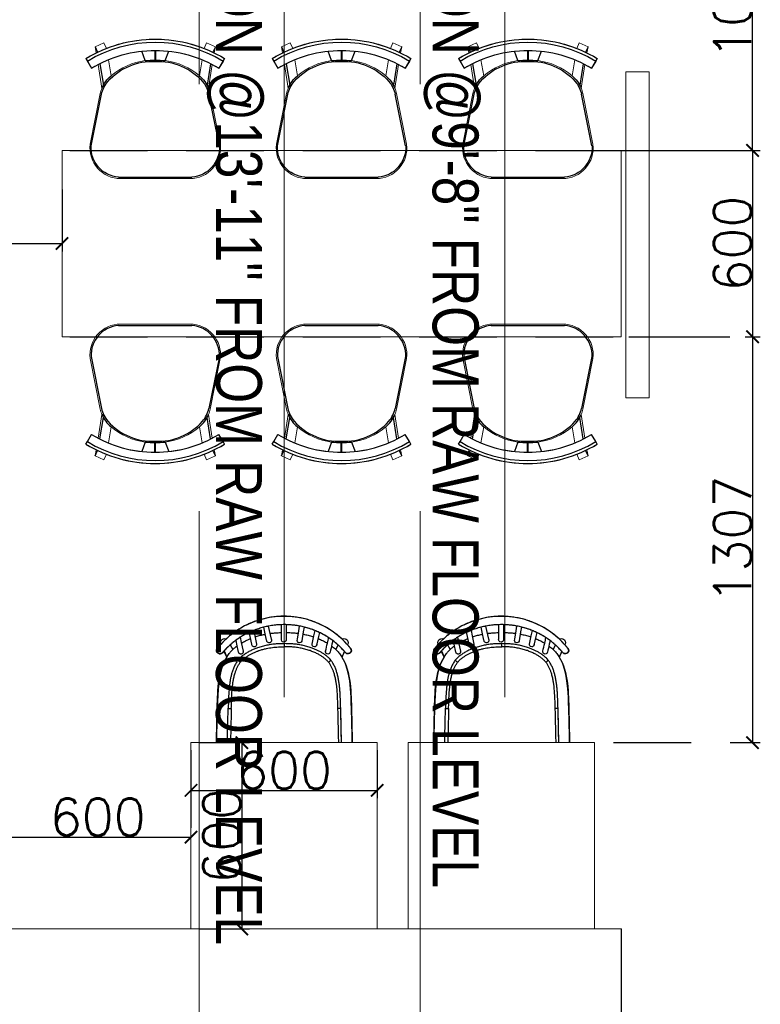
# Model space of a CAD drawing. Header units: inches. Extents: x -1008743 to -388065, y -1380311 to -642022.
# Tile 10 of 85: x -524427 to -522042, y -689149 to -685978. Entities that reach past the tile are written whole.
import ezdxf

# ---------------------------------------------------------------- set-up
doc = ezdxf.new("R2010")
doc.units = ezdxf.units.IN
doc.header["$LTSCALE"] = 1000
doc.header["$MEASUREMENT"] = 0
doc.header["$PDMODE"] = 35
doc.linetypes.add('( Hidden )', pattern=[0.375, 0.25, -0.125])
for name, color, linetype, lineweight in [('0 Existing_ Walls_Pen_No__1', 7, 'Continuous', 13), ('A-PARTITION', 23, 'Continuous', 9), ('BEAM', 113, 'Continuous', 9), ('FURN', 252, 'Continuous', 5)]:
    doc.layers.add(name, color=color, linetype=linetype, lineweight=lineweight)
doc.layers.add('A - Furniture', color=7, linetype='Continuous', lineweight=5, true_color=0x0066cc)
doc.layers.add('Furniture', color=7, linetype='Continuous')
doc.layers.add('ID-LOOSE2', color=8, linetype='Continuous')
doc.styles.get("Standard").update_dxf_attribs({"font": 'txt.shx'})
doc.styles.add('TMH-TEXT', font='simplex.shx', dxfattribs={"width": 0.8})
doc.dimstyles.new('TFS-Dim', dxfattribs={"dimtxt": 120, "dimasz": 40, "dimexe": 25, "dimexo": 25, "dimgap": 4.5, "dimtad": 1, "dimdec": 0, "dimzin": 0, "dimdsep": 46, "dimtxsty": 'Standard', "dimblk": 'ARCHTICK', "dimcen": 0.09, "dimdle": 2, "dimclrd": 256, "dimclre": 8, "dimadec": 0, "dimazin": 0, "dimtfac": 1, "dimtdec": 0, "dimtofl": 0, "dimtmove": 1, "dimatfit": 3, "dimfxl": 1, "dimtolj": 1, "dimtzin": 0, "dimlwd": -1, "dimlwe": -1, "dimarcsym": 0})

# ---------------------------------------------------------------- blocks, each defined once
blk = doc.blocks.new('SPINDLE CHAIR')
at = {"layer": 'Furniture', "extrusion": (0, 0, -1)}
for p, q in [((1279.72, -175.68), (1282.61, -174.23)), ((1282.61, -174.23), (1284.59, -173.49)), ((1284.59, -173.49), (1286.18, -172.96)), ((1286.18, -172.96), (1288.27, -172.52)), ((1288.27, -172.52), (1290.36, -172.19)), ((1290.36, -172.19), (1292.63, -172.04)), ((1292.63, -172.04), (1295.52, -172.09)), ((1295.52, -172.09), (1298.2, -172.42)), ((1298.2, -172.42), (1300.62, -173.03)), ((1300.62, -173.03), (1302.78, -173.69)), ((1302.78, -173.69), (1306.07, -175.12)), ((1276.06, -178.23), (1277.89, -176.83)), ((1277.89, -176.83), (1279.72, -175.68)), ((1306.07, -175.12), (1308.79, -176.8)), ((1308.79, -176.8), (1310.91, -178.36)), ((1273.33, -180.8), (1274.66, -179.42)), ((1274.66, -179.42), (1276.06, -178.23)), ((1310.91, -178.36), (1312.34, -179.66)), ((1312.34, -179.66), (1313.54, -180.9)), ((1271.7, -183.21), (1271.72, -182.88)), ((1271.85, -183.57), (1271.7, -183.21)), ((1271.72, -182.88), (1271.93, -182.32)), ((1272.28, -183.93), (1271.85, -183.57)), ((1271.93, -182.32), (1273.33, -180.8)), ((1273.46, -183.83), (1273.1, -184.05)), ((1273.91, -183.32), (1273.46, -183.83)), ((1274.7, -185.15), (1273.91, -183.32)), ((1312.7, -183.2), (1311.81, -185.16)), ((1312.86, -183.38), (1312.7, -183.2)), ((1313.16, -183.72), (1312.86, -183.38)), ((1313.49, -184.03), (1313.16, -183.72)), ((1313.54, -180.9), (1314.57, -182.03)), ((1314.57, -182.03), (1314.81, -182.32)), ((1314.74, -183.81), (1314.57, -183.93)), ((1314.96, -183.61), (1314.74, -183.81)), ((1314.81, -182.32), (1315.04, -182.64)), ((1315.08, -183.35), (1314.96, -183.61)), ((1315.04, -182.64), (1315.12, -182.86)), ((1315.11, -183.15), (1315.08, -183.35)), ((1315.12, -182.86), (1315.11, -183.15)), ((1272.71, -184.05), (1272.28, -183.93)), ((1273.1, -184.05), (1272.71, -184.05)), ((1273.63, -187.38), (1274.7, -185.15)), ((1311.81, -185.16), (1312.22, -185.94)), ((1312.22, -185.94), (1312.6, -186.68)), ((1312.6, -186.68), (1313.15, -187.9)), ((1313.85, -184.13), (1313.49, -184.03)), ((1314.25, -184.09), (1313.85, -184.13)), ((1314.37, -184.02), (1314.25, -184.09)), ((1314.57, -183.93), (1314.37, -184.02)), ((1272.65, -190.63), (1273.03, -189.06)), ((1273.03, -189.06), (1273.63, -187.38)), ((1313.15, -187.9), (1313.7, -189.68)), ((1313.7, -189.68), (1314.07, -191.33)), ((1271.95, -195.27), (1272.24, -192.82)), ((1272.24, -192.82), (1272.65, -190.63)), ((1314.07, -191.33), (1314.31, -192.85)), ((1314.31, -192.85), (1314.62, -195.48)), ((1271.77, -198.03), (1271.95, -195.27)), ((1314.62, -195.48), (1314.63, -195.48)), ((1314.63, -195.48), (1314.9, -201.49)), ((1271.72, -200.22), (1271.77, -198.03)), ((1271.35, -215.2), (1271.66, -201.49)), ((1271.66, -201.49), (1271.72, -200.22)), ((1314.9, -201.49), (1315.21, -215.26)), ((1271.35, -215.3), (1271.35, -215.2)), ((1271.38, -215.8), (1271.35, -215.3)), ((1315.21, -215.26), (1315.18, -215.63)), ((1271.53, -216.29), (1271.38, -215.8)), ((1271.8, -216.87), (1271.53, -216.29)), ((1272.2, -217.36), (1271.8, -216.87)), ((1272.59, -217.71), (1272.2, -217.36)), ((1273.17, -218.04), (1272.59, -217.71)), ((1273.77, -218.2), (1273.17, -218.04)), ((1274.35, -218.26), (1273.77, -218.2)), ((1312.21, -218.26), (1274.35, -218.26)), ((1312.97, -218.18), (1312.21, -218.26)), ((1313.63, -217.92), (1312.97, -218.18)), ((1314.14, -217.57), (1313.63, -217.92)), ((1314.62, -217.03), (1314.14, -217.57)), ((1315.02, -216.36), (1314.62, -217.03)), ((1315.18, -215.63), (1315.02, -216.36))]:
    blk.add_line(p, q, dxfattribs=at)
at = {"layer": 'Furniture'}
for p, q in [((1281.96, -177.26), (1282.24, -178.49)), ((1283.74, -178.33), (1283.35, -176.65)), ((1286.93, -175.49), (1287.18, -177.01)), ((1287.18, -177.01), (1287.65, -179.93)), ((1288.65, -176.76), (1288.4, -175.17)), ((1289.08, -179.39), (1288.65, -176.76)), ((1292.65, -174.73), (1292.67, -176.39)), ((1292.67, -176.39), (1292.71, -179.31)), ((1294.17, -176.56), (1294.14, -174.73)), ((1294.21, -179.28), (1294.17, -176.56)), ((1298.13, -176.61), (1297.51, -179.34)), ((1298.45, -175.21), (1298.13, -176.61)), ((1298.97, -179.68), (1299.55, -177.13)), ((1299.55, -177.13), (1299.91, -175.54)), ((1303.14, -176.58), (1302.78, -178.27)), ((1304.25, -178.57), (1304.55, -177.19)), ((1282.24, -178.49), (1282.88, -181.29)), ((1284.34, -180.96), (1283.74, -178.33)), ((1302.78, -178.27), (1302.22, -180.98)), ((1303.74, -181), (1304.25, -178.57)), ((1307.13, -180.47), (1306.55, -183.31)), ((1307.47, -178.78), (1307.13, -180.47)), ((1308.56, -180.96), (1308.81, -179.7)), ((1271.71, -182.86), (1271.69, -183.03)), ((1272.21, -183.86), (1272.2, -183.86)), ((1272.84, -180.99), (1272.94, -181.21)), ((1273.91, -183.34), (1274.74, -185.15)), ((1276.73, -182.71), (1275.91, -181.3)), ((1308.01, -183.62), (1308.56, -180.96)), ((1310.7, -181.21), (1309.82, -182.71)), ((1311.82, -185.15), (1312.71, -183.2)), ((1313.7, -181.03), (1313.72, -180.99)), ((1315.1, -183.25), (1315.12, -183.08)), ((1278.23, -186.23), (1278.76, -185.65)), ((1274.84, -213.88), (1275.12, -201.67)), ((1273.2, -218.02), (1272.74, -219.01)), ((1274.96, -220.16), (1276.07, -218.26)), ((1310.49, -218.26), (1311.61, -220.16)), ((1313.82, -219.01), (1313.37, -218.02))]:
    blk.add_line(p, q, dxfattribs=at)
for centre, radius, start, end in [((1273.97, -180.47), 1.25, 117.447, 204.574), ((1273.97, -180.47), 1.25, 56.327, 117.447), ((1288.39, -179.8), 0.75, 177.8272, 270), ((1288.36, -179.75), 0.807, 272.0907, 26.554), ((1293.49, -179.54), 0.821, 163.5335, 267.6725), ((1293.43, -179.54), 0.82, 272.3434, 18.2433), ((1298.18, -179.76), 0.794, 147.9665, 6.382), ((1312.58, -180.47), 1.25, 62.553, 116.2893), ((1312.58, -180.47), 1.25, 335.4289, 62.553), ((1279.28, -183.46), 0.75, 181.8829, 270), ((1279.28, -183.46), 0.75, 270, 23.6737), ((1283.61, -181.13), 0.75, 181.8784, 270), ((1283.61, -181.13), 0.75, 192.7269, 261.4854), ((1283.61, -181.13), 0.75, 270, 23.451), ((1302.98, -181.11), 0.772, 159.0637, 8.4275), ((1307.28, -183.46), 0.75, 157.3975, 359.0775), ((1307.28, -183.46), 0.75, 167.9079, 261.4872), ((1273.88, -219.53), 1.25, 155.3531, 242.4772), ((1273.88, -219.53), 1.25, 242.4772, 329.6042), ((1312.68, -219.53), 1.25, 210.3987, 297.5228), ((1312.68, -219.53), 1.25, 297.5228, 24.6498)]:
    blk.add_arc(centre, radius, start, end, dxfattribs=at)
for points, knots in [([(1272.04, -182.25), (1272.44, -181.78), (1273.23, -180.83), (1274.55, -179.52), (1275.94, -178.28), (1277.41, -177.15), (1278.95, -176.12), (1280.56, -175.19), (1282.23, -174.38), (1283.95, -173.68), (1285.72, -173.09), (1287.51, -172.63), (1289.33, -172.3), (1291.17, -172.09), (1293.02, -172), (1294.87, -172.03), (1296.71, -172.19), (1298.53, -172.48), (1300.33, -172.89), (1302.1, -173.42), (1303.82, -174.06), (1305.5, -174.82), (1307.13, -175.69), (1308.69, -176.67), (1310.19, -177.76), (1311.62, -178.93), (1312.85, -180.1), (1313.91, -181.23), (1314.5, -181.95), (1314.8, -182.31)], [0, 0, 0, 0, 0.037753, 0.075634, 0.113559, 0.151441, 0.189193, 0.226953, 0.264842, 0.302775, 0.340664, 0.378422, 0.41605, 0.453808, 0.491609, 0.529366, 0.566994, 0.604451, 0.642035, 0.679663, 0.717248, 0.754706, 0.792252, 0.829925, 0.867641, 0.905315, 0.942862, 0.971431, 1, 1, 1, 1]), ([(1273.58, -183.72), (1273.6, -183.69), (1273.81, -183.44), (1274.22, -182.98), (1274.82, -182.34), (1275.44, -181.73), (1276.09, -181.13), (1276.76, -180.56), (1277.44, -180.01), (1278.15, -179.49), (1278.87, -179), (1279.61, -178.53), (1280.36, -178.08), (1281.13, -177.66), (1281.91, -177.28), (1282.7, -176.91), (1283.5, -176.58), (1284.32, -176.27), (1285.14, -175.99), (1285.97, -175.74), (1286.81, -175.51), (1287.65, -175.32), (1288.49, -175.15), (1289.33, -175.01), (1290.18, -174.89), (1291.04, -174.81), (1291.9, -174.75), (1292.76, -174.72), (1293.62, -174.71), (1294.48, -174.74), (1295.33, -174.79), (1296.17, -174.86), (1297.02, -174.97), (1297.87, -175.1), (1298.71, -175.26), (1299.56, -175.45), (1300.4, -175.66), (1301.23, -175.9), (1302.05, -176.17), (1302.85, -176.46), (1303.65, -176.78), (1304.44, -177.13), (1305.22, -177.51), (1306, -177.91), (1306.76, -178.34), (1307.51, -178.8), (1308.24, -179.28), (1308.95, -179.79), (1309.65, -180.32), (1310.32, -180.87), (1310.98, -181.46), (1311.62, -182.06), (1312.24, -182.69), (1312.77, -183.26), (1313.08, -183.63), (1313.21, -183.78)], [0, 0, 0, 0, 0.002447, 0.022295, 0.042261, 0.062362, 0.082432, 0.102392, 0.122335, 0.142241, 0.162094, 0.181877, 0.201575, 0.221175, 0.240642, 0.260016, 0.279377, 0.298692, 0.317932, 0.337071, 0.356085, 0.374954, 0.393681, 0.412305, 0.430984, 0.449726, 0.468494, 0.487242, 0.505929, 0.524516, 0.542973, 0.561355, 0.579829, 0.598494, 0.617308, 0.636226, 0.655197, 0.674167, 0.69307, 0.711886, 0.730801, 0.749975, 0.769325, 0.788817, 0.808412, 0.828068, 0.847741, 0.867377, 0.887033, 0.90691, 0.926834, 0.946794, 0.966779, 0.986776, 1, 1, 1, 1]), ([(1273.59, -183.71), (1273.86, -183.4), (1274.39, -182.78), (1275.25, -181.9), (1276.23, -180.99), (1277.35, -180.07), (1278.61, -179.15), (1279.94, -178.31), (1281.32, -177.55), (1282.74, -176.88), (1284.19, -176.3), (1285.67, -175.81), (1287.19, -175.41), (1288.73, -175.09), (1290.32, -174.86), (1291.96, -174.73), (1293.64, -174.7), (1295.32, -174.77), (1296.99, -174.95), (1298.66, -175.23), (1300.35, -175.63), (1302.02, -176.14), (1303.65, -176.77), (1305.23, -177.49), (1306.74, -178.31), (1308.19, -179.23), (1309.56, -180.23), (1310.86, -181.33), (1312.09, -182.5), (1312.83, -183.34), (1313.2, -183.77)], [0, 0, 0, 0, 0.0280902, 0.0561968, 0.0842871, 0.1196311, 0.1550798, 0.1905589, 0.225998, 0.2613339, 0.2956697, 0.3301173, 0.3645973, 0.3990344, 0.4333614, 0.4697086, 0.5061961, 0.5427325, 0.5792226, 0.6155721, 0.6539438, 0.6924615, 0.7310385, 0.7695742, 0.807961, 0.8462813, 0.8847285, 0.9232218, 0.9616747, 1, 1, 1, 1]), ([(1292.68, -177.27), (1292.3, -177.28), (1291.37, -177.29), (1290.07, -177.37), (1289.15, -177.49), (1288.78, -177.54)], [0, 0, 0, 0, 0.290815, 0.714107, 1, 1, 1, 1]), ([(1297.92, -177.55), (1297.9, -177.55), (1297.4, -177.46), (1296.38, -177.38), (1295.15, -177.29), (1294.41, -177.28), (1294.18, -177.28)], [0, 0, 0, 0, 0.014529, 0.407218, 0.814085, 1, 1, 1, 1]), ([(1277.69, -179.84), (1277.77, -180.21), (1278.06, -181.47), (1278.35, -182.74), (1278.55, -183.63)], [0, 0, 0, 0, 0.294869, 1, 1, 1, 1]), ([(1280.01, -183.3), (1279.81, -182.41), (1279.47, -180.95), (1279.14, -179.48), (1279.01, -178.91)], [0, 0, 0, 0, 0.60764, 1, 1, 1, 1]), ([(1282.4, -179.2), (1282.37, -179.21), (1281.9, -179.39), (1281.01, -179.82), (1280.04, -180.3), (1279.53, -180.63), (1279.42, -180.7)], [0, 0, 0, 0, 0.027238, 0.456154, 0.88281, 1, 1, 1, 1]), ([(1287.3, -177.78), (1287.12, -177.81), (1286.44, -177.92), (1285.27, -178.21), (1284.3, -178.52), (1283.82, -178.67)], [0, 0, 0, 0, 0.149242, 0.578859, 1, 1, 1, 1]), ([(1302.7, -178.67), (1302.48, -178.6), (1301.81, -178.36), (1300.71, -178.07), (1299.82, -177.88), (1299.4, -177.79)], [0, 0, 0, 0, 0.204902, 0.620005, 1, 1, 1, 1]), ([(1307.09, -180.66), (1306.88, -180.54), (1306.22, -180.14), (1305.23, -179.65), (1304.43, -179.32), (1304.12, -179.2)], [0, 0, 0, 0, 0.217756, 0.700928, 1, 1, 1, 1]), ([(1272.04, -182.25), (1272.02, -182.28), (1271.97, -182.34), (1271.91, -182.42), (1271.86, -182.5), (1271.82, -182.56), (1271.78, -182.62), (1271.75, -182.7), (1271.72, -182.78), (1271.72, -182.83), (1271.72, -182.85)], [0, 0, 0, 0, 0.145603, 0.295145, 0.452736, 0.582392, 0.680604, 0.790125, 0.922908, 1, 1, 1, 1]), ([(1271.95, -183.66), (1271.97, -183.68), (1272.06, -183.74), (1272.14, -183.81), (1272.2, -183.86)], [3.068359, 3.068359, 3.068359, 3.068359, 3.31831, 4.068359, 4.068359, 4.068359, 4.068359]), ([(1272.2, -183.85), (1272.23, -183.88), (1272.31, -183.94), (1272.46, -184.01), (1272.63, -184.06), (1272.81, -184.08), (1272.99, -184.07), (1273.16, -184.02), (1273.32, -183.94), (1273.47, -183.85), (1273.54, -183.76), (1273.58, -183.72)], [0, 0, 0, 0, 0.0780905, 0.1944638, 0.3102857, 0.4275734, 0.5443646, 0.6615738, 0.7785734, 0.8946022, 1, 1, 1, 1]), ([(1272.21, -183.86), (1272.25, -183.89), (1272.39, -183.99), (1272.67, -184.08), (1273.02, -184.07), (1273.35, -183.95), (1273.51, -183.79), (1273.59, -183.71)], [0.0043657, 0.0043657, 0.0043657, 0.0043657, 0.0966591, 0.3315507, 0.5594347, 0.779919, 1.0043657, 1.0043657, 1.0043657, 1.0043657]), ([(1278.09, -181.59), (1277.87, -181.75), (1277.28, -182.18), (1276.4, -182.97), (1275.81, -183.66), (1275.51, -184)], [0, 0, 0, 0, 0.228539, 0.61631, 1, 1, 1, 1]), ([(1278.26, -186.2), (1278.4, -186.05), (1278.66, -185.74), (1279.21, -185.21), (1279.9, -184.62), (1280.75, -184.01), (1281.66, -183.47), (1282.59, -182.99), (1283.58, -182.55), (1284.73, -182.11), (1286.05, -181.7), (1287.53, -181.35), (1289.03, -181.09), (1290.55, -180.93), (1291.95, -180.85), (1292.85, -180.84), (1293.24, -180.84)], [0, 0, 0, 0, 0.037557, 0.075114, 0.138939, 0.202999, 0.267261, 0.331548, 0.395565, 0.464161, 0.55676, 0.649619, 0.74264, 0.835639, 0.928355, 1, 1, 1, 1]), ([(1279.03, -186.85), (1279.24, -186.6), (1279.68, -186.12), (1280.42, -185.48), (1281.21, -184.92), (1282.13, -184.36), (1283.18, -183.81), (1284.38, -183.31), (1285.68, -182.85), (1287.09, -182.46), (1288.61, -182.16), (1290.14, -181.96), (1291.69, -181.86), (1292.72, -181.85), (1293.24, -181.84)], [9.0708212, 9.0708212, 9.0708212, 9.0708212, 9.133927, 9.1969201, 9.259262, 9.3214292, 9.4045431, 9.4882695, 9.5720444, 9.6718279, 9.7711799, 9.8706045, 9.9704827, 10.0708212, 10.0708212, 10.0708212, 10.0708212]), ([(1293.24, -181.84), (1293.24, -181.83), (1293.24, -181.76), (1293.24, -181.57), (1293.24, -181.3), (1293.24, -181.05), (1293.24, -180.88), (1293.24, -180.85), (1293.24, -180.84)], [10.070821, 10.070821, 10.070821, 10.070821, 10.087273, 10.212125, 10.4268, 10.641474, 10.856147, 11.070821, 11.070821, 11.070821, 11.070821]), ([(1293.24, -180.84), (1293.68, -180.85), (1294.56, -180.85), (1295.94, -180.93), (1297.39, -181.08), (1298.9, -181.33), (1300.4, -181.69), (1301.78, -182.12), (1303.02, -182.6), (1304.13, -183.11), (1305.21, -183.69), (1306.09, -184.27), (1306.78, -184.79), (1307.29, -185.22), (1307.78, -185.69), (1308.07, -186.03), (1308.22, -186.2)], [11.070821, 11.070821, 11.070821, 11.070821, 11.151038, 11.231372, 11.324409, 11.417433, 11.512078, 11.606722, 11.680895, 11.75506, 11.830633, 11.906179, 11.947031, 11.987878, 12.02935, 12.070821, 12.070821, 12.070821, 12.070821]), ([(1297.12, -182.07), (1296.8, -182.03), (1296.16, -181.95), (1294.86, -181.86), (1293.89, -181.85), (1293.24, -181.84)], [9, 9, 9, 9, 9.249457, 9.499677, 10, 10, 10, 10]), ([(1299.02, -182.4), (1298.71, -182.33), (1298.08, -182.2), (1297.44, -182.11), (1297.12, -182.07)], [8, 8, 8, 8, 8.499658, 9, 9, 9, 9]), ([(1301.35, -183.05), (1300.97, -182.92), (1300.2, -182.67), (1299.42, -182.49), (1299.02, -182.4)], [7, 7, 7, 7, 7.500986, 8, 8, 8, 8]), ([(1301.81, -183.21), (1301.74, -183.18), (1301.58, -183.13), (1301.43, -183.07), (1301.35, -183.05)], [6, 6, 6, 6, 6.499946, 7, 7, 7, 7]), ([(1302.71, -183.57), (1302.57, -183.51), (1302.27, -183.38), (1301.96, -183.27), (1301.81, -183.21)], [5, 5, 5, 5, 5.499433, 6, 6, 6, 6]), ([(1303.59, -183.97), (1303.45, -183.9), (1303.16, -183.76), (1302.86, -183.63), (1302.71, -183.57)], [4, 4, 4, 4, 4.499736, 5, 5, 5, 5]), ([(1311.05, -184), (1310.8, -183.71), (1310.29, -183.12), (1309.43, -182.32), (1308.8, -181.8), (1308.46, -181.56), (1308.44, -181.55)], [9.1869713, 9.1869713, 9.1869713, 9.1869713, 9.5101533, 9.8359785, 10.1657672, 10.1869713, 10.1869713, 10.1869713, 10.1869713]), ([(1313.2, -183.77), (1313.22, -183.79), (1313.33, -183.91), (1313.56, -184.07), (1313.91, -184.15), (1314.27, -184.11), (1314.48, -183.99), (1314.58, -183.92)], [1, 1, 1, 1, 1.071689, 1.307433, 1.541744, 1.769658, 2, 2, 2, 2]), ([(1313.21, -183.78), (1313.23, -183.8), (1313.29, -183.87), (1313.4, -183.96), (1313.55, -184.05), (1313.72, -184.11), (1313.89, -184.13), (1314.07, -184.13), (1314.24, -184.1), (1314.41, -184.03), (1314.53, -183.97), (1314.58, -183.92), (1314.59, -183.92)], [0, 0, 0, 0, 0.05904, 0.173329, 0.285847, 0.400752, 0.513829, 0.629823, 0.74441, 0.861655, 0.977824, 1, 1, 1, 1]), ([(1314.59, -183.92), (1314.61, -183.9), (1314.69, -183.84), (1314.78, -183.77), (1314.84, -183.72)], [0, 0, 0, 0, 0.250051, 1, 1, 1, 1]), ([(1315.12, -183.09), (1315.12, -183.09), (1315.13, -183.05), (1315.13, -182.98), (1315.12, -182.88), (1315.1, -182.79), (1315.07, -182.71), (1315.04, -182.65), (1315, -182.58), (1314.95, -182.51), (1314.89, -182.42), (1314.84, -182.35), (1314.81, -182.31), (1314.8, -182.31)], [0, 0, 0, 0, 0.003605, 0.120624, 0.229091, 0.328689, 0.418785, 0.499127, 0.587843, 0.71957, 0.845278, 0.977296, 1, 1, 1, 1]), ([(1275.12, -201.66), (1275.15, -200.85), (1275.21, -199.24), (1275.29, -197.18), (1275.41, -195.5), (1275.54, -194.2), (1275.72, -192.89), (1275.95, -191.65), (1276.25, -190.46), (1276.6, -189.33), (1277.05, -188.23), (1277.58, -187.19), (1278.01, -186.56), (1278.22, -186.26)], [0, 0, 0, 0, 0.152314, 0.304633, 0.386803, 0.468967, 0.551558, 0.634133, 0.707621, 0.781091, 0.856267, 0.931414, 1, 1, 1, 1]), ([(1279.03, -186.85), (1278.84, -187.11), (1278.48, -187.64), (1278.04, -188.5), (1277.66, -189.38), (1277.31, -190.38), (1277.01, -191.51), (1276.75, -192.77), (1276.54, -194.25), (1276.37, -195.94), (1276.26, -197.86), (1276.19, -199.78), (1276.15, -201.06), (1276.12, -201.7)], [32.188056, 32.188056, 32.188056, 32.188056, 32.251035, 32.313682, 32.375857, 32.437959, 32.521077, 32.604538, 32.687818, 32.812738, 32.937834, 33.062944, 33.188056, 33.188056, 33.188056, 33.188056]), ([(1304.45, -184.42), (1304.31, -184.35), (1304.03, -184.19), (1303.74, -184.04), (1303.59, -183.97)], [3, 3, 3, 3, 3.500135, 4, 4, 4, 4]), ([(1306.06, -185.5), (1305.8, -185.31), (1305.29, -184.92), (1304.73, -184.59), (1304.45, -184.42)], [2, 2, 2, 2, 2.501751, 3, 3, 3, 3]), ([(1306.94, -186.28), (1306.8, -186.15), (1306.52, -185.87), (1306.22, -185.63), (1306.06, -185.5)], [1, 1, 1, 1, 1.498519, 2, 2, 2, 2]), ([(1307.46, -186.85), (1307.37, -186.75), (1307.21, -186.56), (1307.03, -186.37), (1306.94, -186.28)], [0, 0, 0, 0, 0.500056, 1, 1, 1, 1]), ([(1310.36, -201.7), (1310.34, -201.06), (1310.29, -199.78), (1310.22, -197.86), (1310.11, -195.94), (1309.95, -194.24), (1309.73, -192.76), (1309.47, -191.5), (1309.17, -190.37), (1308.82, -189.37), (1308.44, -188.49), (1308, -187.64), (1307.64, -187.11), (1307.46, -186.85)], [18.014599, 18.014599, 18.014599, 18.014599, 18.139799, 18.26499, 18.390177, 18.515418, 18.598779, 18.682141, 18.765664, 18.827908, 18.889888, 18.95195, 19.014599, 19.014599, 19.014599, 19.014599]), ([(1308.27, -186.26), (1308.49, -186.58), (1308.92, -187.23), (1309.46, -188.28), (1309.9, -189.39), (1310.25, -190.51), (1310.52, -191.6), (1310.72, -192.66), (1310.88, -193.74), (1311.04, -195.08), (1311.16, -196.68), (1311.27, -198.96), (1311.32, -200.62), (1311.36, -201.66)], [27.08542, 27.08542, 27.08542, 27.08542, 27.15857, 27.231744, 27.307501, 27.383286, 27.45106, 27.518844, 27.587148, 27.655458, 27.77238, 27.889426, 28.08542, 28.08542, 28.08542, 28.08542])]:
    blk.add_open_spline(points, degree=3, knots=knots, dxfattribs=at)
for points, weights, degree in [([(1271.97, -183.67), (1271.76, -183.52), (1271.66, -183.28), (1271.69, -183.03)], [1, 0.910512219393, 0.910512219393, 1], 3), ([(1271.69, -183.03), (1271.66, -183.28), (1271.76, -183.51), (1271.95, -183.66)], [1, 0.9151413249, 0.9151413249, 1], 3), ([(1271.97, -183.67), (1272.05, -183.73), (1272.13, -183.8), (1272.21, -183.86)], [1, 0.999998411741, 0.999998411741, 1], 3), ([(1314.58, -183.92), (1314.7, -183.83), (1314.83, -183.73)], [1, 0.999997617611, 1], 2), ([(1315.1, -183.25), (1315.08, -183.45), (1314.98, -183.61), (1314.83, -183.73)], [1, 0.945148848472, 0.945148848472, 1], 3), ([(1314.84, -183.72), (1314.99, -183.61), (1315.08, -183.44), (1315.1, -183.25)], [1, 0.948237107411, 0.948237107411, 1], 3), ([(1278.22, -186.26), (1278.23, -186.24), (1278.25, -186.22), (1278.26, -186.2)], [1, 0.99958207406, 0.99958207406, 1], 3), ([(1308.22, -186.2), (1308.24, -186.22), (1308.25, -186.24), (1308.27, -186.26)], [1, 0.99958207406, 0.99958207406, 1], 3), ([(1275.12, -201.68), (1275.12, -201.67), (1275.12, -201.67), (1275.12, -201.66)], [1, 0.999982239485, 0.999982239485, 1], 3), ([(1311.36, -201.68), (1311.36, -201.67), (1311.36, -201.67), (1311.36, -201.66)], [1, 0.999982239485, 0.999982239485, 1], 3)]:
    blk.add_rational_spline(points, weights, degree=degree, dxfattribs=at)
for points, degree in [([(1271.95, -183.66), (1271.96, -183.67), (1271.96, -183.67), (1271.97, -183.67)], 3), ([(1273.59, -183.71), (1273.59, -183.71), (1273.58, -183.72), (1273.58, -183.72)], 3), ([(1313.21, -183.78), (1313.21, -183.78), (1313.2, -183.77), (1313.2, -183.77)], 3), ([(1314.59, -183.92), (1314.58, -183.92), (1314.58, -183.92)], 2), ([(1314.83, -183.73), (1314.83, -183.73), (1314.84, -183.73), (1314.84, -183.72)], 3), ([(1275.51, -184), (1271.82, -188.97), (1271.88, -195.66), (1271.66, -201.49)], 3), ([(1278.26, -186.2), (1278.27, -186.21), (1278.27, -186.21), (1278.28, -186.22)], 3), ([(1278.28, -186.22), (1278.29, -186.23), (1278.3, -186.24), (1278.32, -186.25)], 3), ([(1278.32, -186.25), (1278.34, -186.27), (1278.37, -186.29), (1278.39, -186.31)], 3), ([(1278.39, -186.31), (1278.42, -186.34), (1278.45, -186.37), (1278.48, -186.39)], 3), ([(1278.48, -186.39), (1278.52, -186.42), (1278.56, -186.46), (1278.6, -186.49)], 3), ([(1278.6, -186.49), (1278.64, -186.53), (1278.69, -186.56), (1278.73, -186.6)], 3), ([(1278.73, -186.6), (1278.78, -186.64), (1278.83, -186.68), (1278.88, -186.72)], 3), ([(1278.88, -186.72), (1278.93, -186.76), (1278.98, -186.81), (1279.03, -186.85)], 3), ([(1307.46, -186.85), (1307.51, -186.81), (1307.56, -186.76), (1307.61, -186.72)], 3), ([(1307.61, -186.72), (1307.66, -186.68), (1307.7, -186.64), (1307.75, -186.6)], 3), ([(1307.75, -186.6), (1307.8, -186.56), (1307.84, -186.53), (1307.88, -186.49)], 3), ([(1307.88, -186.49), (1307.92, -186.46), (1307.96, -186.43), (1308, -186.39)], 3), ([(1308, -186.39), (1308.03, -186.37), (1308.06, -186.34), (1308.09, -186.31)], 3), ([(1308.09, -186.31), (1308.12, -186.29), (1308.14, -186.27), (1308.17, -186.25)], 3), ([(1308.17, -186.25), (1308.18, -186.24), (1308.19, -186.23), (1308.21, -186.22)], 3), ([(1308.21, -186.22), (1308.21, -186.21), (1308.22, -186.21), (1308.22, -186.2)], 3), ([(1314.9, -201.49), (1314.68, -195.66), (1314.74, -188.97), (1311.05, -184)], 3), ([(1271.66, -201.49), (1271.56, -206.06), (1271.45, -210.63), (1271.35, -215.2)], 3), ([(1274.84, -213.88), (1274.94, -209.81), (1275.03, -205.75), (1275.12, -201.68)], 3), ([(1275.12, -201.66), (1275.13, -201.66), (1275.14, -201.66), (1275.14, -201.66)], 3), ([(1275.14, -201.66), (1275.16, -201.66), (1275.18, -201.67), (1275.2, -201.67)], 3), ([(1275.2, -201.67), (1275.23, -201.67), (1275.26, -201.67), (1275.29, -201.67)], 3), ([(1275.29, -201.67), (1275.33, -201.67), (1275.38, -201.67), (1275.42, -201.67)], 3), ([(1275.42, -201.67), (1275.47, -201.68), (1275.52, -201.68), (1275.57, -201.68)], 3), ([(1275.57, -201.68), (1275.63, -201.68), (1275.68, -201.68), (1275.74, -201.69)], 3), ([(1275.74, -201.69), (1275.8, -201.69), (1275.87, -201.69), (1275.93, -201.69)], 3), ([(1276.12, -201.7), (1276.03, -205.77), (1275.94, -209.84), (1275.84, -213.91)], 3), ([(1275.93, -201.69), (1275.99, -201.7), (1276.06, -201.7), (1276.12, -201.7)], 3), ([(1310.36, -201.7), (1310.45, -205.77), (1310.55, -209.84), (1310.64, -213.92)], 3), ([(1310.55, -201.7), (1310.49, -201.7), (1310.42, -201.7), (1310.36, -201.7)], 3), ([(1310.74, -201.69), (1310.68, -201.69), (1310.62, -201.69), (1310.55, -201.7)], 3), ([(1310.91, -201.68), (1310.86, -201.68), (1310.8, -201.69), (1310.74, -201.69)], 3), ([(1311.07, -201.68), (1311.01, -201.68), (1310.96, -201.68), (1310.91, -201.68)], 3), ([(1311.19, -201.67), (1311.15, -201.67), (1311.11, -201.67), (1311.07, -201.68)], 3), ([(1311.28, -201.67), (1311.25, -201.67), (1311.22, -201.67), (1311.19, -201.67)], 3), ([(1311.34, -201.67), (1311.32, -201.67), (1311.3, -201.67), (1311.28, -201.67)], 3), ([(1311.36, -201.66), (1311.35, -201.67), (1311.35, -201.67), (1311.34, -201.67)], 3), ([(1311.64, -213.89), (1311.55, -209.82), (1311.45, -205.75), (1311.36, -201.68)], 3), ([(1315.21, -215.2), (1315.11, -210.63), (1315, -206.06), (1314.9, -201.49)], 3), ([(1274.86, -213.88), (1274.86, -213.88), (1274.85, -213.88), (1274.84, -213.88)], 3), ([(1274.92, -213.88), (1274.9, -213.88), (1274.88, -213.88), (1274.86, -213.88)], 3), ([(1275.01, -213.89), (1274.98, -213.89), (1274.95, -213.88), (1274.92, -213.88)], 3), ([(1275.14, -213.89), (1275.1, -213.89), (1275.05, -213.89), (1275.01, -213.89)], 3), ([(1275.29, -213.89), (1275.24, -213.89), (1275.19, -213.89), (1275.14, -213.89)], 3), ([(1275.46, -213.9), (1275.4, -213.9), (1275.35, -213.89), (1275.29, -213.89)], 3), ([(1275.65, -213.9), (1275.59, -213.9), (1275.52, -213.9), (1275.46, -213.9)], 3), ([(1275.84, -213.91), (1275.78, -213.9), (1275.71, -213.9), (1275.65, -213.9)], 3), ([(1277.24, -215.53), (1277.24, -215.47), (1277.24, -215.4), (1277.24, -215.34)], 3), ([(1277.24, -215.34), (1287.91, -215.34), (1298.57, -215.34), (1309.24, -215.35)], 3), ([(1277.24, -215.72), (1277.24, -215.66), (1277.24, -215.6), (1277.24, -215.53)], 3), ([(1309.24, -215.35), (1309.24, -215.41), (1309.24, -215.48), (1309.24, -215.54)], 3), ([(1309.24, -215.54), (1309.24, -215.6), (1309.24, -215.67), (1309.24, -215.73)], 3), ([(1310.64, -213.92), (1310.7, -213.91), (1310.77, -213.91), (1310.83, -213.91)], 3), ([(1310.83, -213.91), (1310.9, -213.91), (1310.96, -213.91), (1311.02, -213.91)], 3), ([(1311.02, -213.91), (1311.08, -213.91), (1311.14, -213.9), (1311.19, -213.9)], 3), ([(1311.19, -213.9), (1311.24, -213.9), (1311.3, -213.9), (1311.35, -213.9)], 3), ([(1311.35, -213.9), (1311.39, -213.9), (1311.43, -213.9), (1311.47, -213.9)], 3), ([(1311.47, -213.9), (1311.5, -213.9), (1311.53, -213.89), (1311.56, -213.89)], 3), ([(1311.56, -213.89), (1311.58, -213.89), (1311.6, -213.89), (1311.62, -213.89)], 3), ([(1311.62, -213.89), (1311.63, -213.89), (1311.63, -213.89), (1311.64, -213.89)], 3), ([(1274.35, -218.26), (1286.97, -218.26), (1299.59, -218.26), (1312.21, -218.26)], 3), ([(1277.24, -215.89), (1277.24, -215.84), (1277.24, -215.78), (1277.24, -215.72)], 3), ([(1277.24, -216.04), (1277.24, -215.99), (1277.24, -215.94), (1277.24, -215.89)], 3), ([(1277.24, -216.17), (1277.24, -216.13), (1277.24, -216.09), (1277.24, -216.04)], 3), ([(1277.24, -216.26), (1277.24, -216.23), (1277.24, -216.2), (1277.24, -216.17)], 3), ([(1277.24, -216.32), (1277.24, -216.3), (1277.24, -216.28), (1277.24, -216.26)], 3), ([(1277.24, -216.34), (1277.24, -216.33), (1277.24, -216.32), (1277.24, -216.32)], 3), ([(1277.24, -216.34), (1287.91, -216.34), (1298.57, -216.34), (1309.24, -216.35)], 3), ([(1309.24, -215.73), (1309.24, -215.79), (1309.24, -215.85), (1309.24, -215.9)], 3), ([(1309.24, -215.9), (1309.24, -215.95), (1309.24, -216), (1309.24, -216.05)], 3), ([(1309.24, -216.05), (1309.24, -216.1), (1309.24, -216.14), (1309.24, -216.18)], 3), ([(1309.24, -216.18), (1309.24, -216.21), (1309.24, -216.24), (1309.24, -216.27)], 3), ([(1309.24, -216.27), (1309.24, -216.29), (1309.24, -216.31), (1309.24, -216.33)], 3), ([(1309.24, -216.33), (1309.24, -216.33), (1309.24, -216.34), (1309.24, -216.35)], 3)]:
    blk.add_open_spline(points, degree=degree, dxfattribs=at)
for points, weights, knots in [([(1271.35, -215.2), (1271.33, -216.01), (1271.63, -216.78), (1272.2, -217.36), (1272.78, -217.95), (1273.53, -218.26), (1274.35, -218.26)], [1, 0.947795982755, 0.947795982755, 1, 0.947795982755, 0.947795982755, 1], [3, 3, 3, 3, 3.796743, 3.796743, 3.796743, 4.593486, 4.593486, 4.593486, 4.593486]), ([(1274.84, -213.88), (1274.83, -214.54), (1275.07, -215.15), (1275.53, -215.61), (1275.98, -216.08), (1276.59, -216.34), (1277.24, -216.34)], [1, 0.947795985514, 0.947795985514, 1, 0.947795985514, 0.947795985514, 1], [9.593486, 9.593486, 9.593486, 9.593486, 10.390228, 10.390228, 10.390228, 11.186971, 11.186971, 11.186971, 11.186971]), ([(1277.24, -215.34), (1276.86, -215.34), (1276.51, -215.19), (1276.24, -214.92), (1275.97, -214.64), (1275.83, -214.29), (1275.84, -213.91)], [1, 0.947795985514, 0.947795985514, 1, 0.947795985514, 0.947795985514, 1], [0, 0, 0, 0, 0.796743, 0.796743, 0.796743, 1.593486, 1.593486, 1.593486, 1.593486]), ([(1309.24, -216.35), (1309.89, -216.35), (1310.5, -216.09), (1310.96, -215.63), (1311.41, -215.16), (1311.65, -214.55), (1311.64, -213.89)], [1, 0.947760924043, 0.947760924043, 1, 0.947760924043, 0.947760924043, 1], [12.186971, 12.186971, 12.186971, 12.186971, 12.983985, 12.983985, 12.983985, 13.780999, 13.780999, 13.780999, 13.780999]), ([(1310.64, -213.92), (1310.65, -214.3), (1310.51, -214.65), (1310.24, -214.93), (1309.97, -215.2), (1309.62, -215.35), (1309.24, -215.35)], [1, 0.947760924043, 0.947760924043, 1, 0.947760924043, 0.947760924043, 1], [0, 0, 0, 0, 0.797014, 0.797014, 0.797014, 1.594028, 1.594028, 1.594028, 1.594028]), ([(1312.21, -218.26), (1313.03, -218.26), (1313.78, -217.95), (1314.36, -217.36), (1314.93, -216.78), (1315.23, -216.01), (1315.21, -215.2)], [1, 0.947795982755, 0.947795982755, 1, 0.947795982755, 0.947795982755, 1], [5.593486, 5.593486, 5.593486, 5.593486, 6.390228, 6.390228, 6.390228, 7.186971, 7.186971, 7.186971, 7.186971])]:
    blk.add_rational_spline(points, weights, degree=3, knots=knots, dxfattribs=at)
blk = doc.blocks.new('_ArchTick')
at = {"color": 0, "linetype": 'ByBlock', "const_width": 0.15}
blk.add_lwpolyline([(-0.5, -0.5), (0.5, 0.5)], dxfattribs=at)
blk = doc.blocks.new('*D327')
at = {"color": 8, "linetype": '( Hidden )'}
for p, q in [((-522465.6, -686999.1), (-522042.2, -686999.1)), ((-522514.7, -688306.2), (-522042.2, -688306.2))]:
    blk.add_line(p, q, dxfattribs=at)
at = {"color": 8}
blk.add_line((-522067.2, -686997.1), (-522067.2, -688308.2), dxfattribs=at)
at = {"layer": 'Defpoints', "color": 0, "ltscale": 10}
for p in [(-522490.6, -686999.1), (-522539.7, -688306.2), (-522067.2, -688306.2)]:
    blk.add_point(p, dxfattribs=at)
at = {"color": 8, "ltscale": 10, "xscale": 40, "yscale": 40, "zscale": 40}
for p, rotation in [((-522067.2, -686999.1), 90), ((-522067.2, -688306.2), 270)]:
    blk.add_blockref('_ArchTick', p, dxfattribs=dict(at, rotation=rotation))
at = {"color": 0, "ltscale": 10, "insert": (-522131.7, -687652.6), "char_height": 120, "attachment_point": 5, "rotation": 90}
blk.add_mtext('\\A1;1307', dxfattribs=at)
blk = doc.blocks.new('A$C180F00E5')
at = {"layer": 'ID-LOOSE2', "ltscale": 0.05}
for p, q in [((0.0334, 0.4698), (0.0422, 0.4499)), ((0.4666, 0.4698), (0.4578, 0.4499)), ((0, 0.4273), (0.0056, 0.4182)), ((0.2137, 0.42), (0.2013, 0.454)), ((0.249, 0.4567), (0.249, 0.4217)), ((0.249, 0.4567), (0.249, 0.4217)), ((0.249, 0.4567), (0.249, 0.4217)), ((0.249, 0.4567), (0.249, 0.4217)), ((0.251, 0.4567), (0.251, 0.4217)), ((0.251, 0.4567), (0.251, 0.4217)), ((0.251, 0.4567), (0.251, 0.4217)), ((0.251, 0.4567), (0.251, 0.4217)), ((0.2863, 0.42), (0.2987, 0.454)), ((0.5, 0.4273), (0.4944, 0.4182)), ((0.0056, 0.4182), (0.0211, 0.3926)), ((0.0505, 0.4078), (0.0635, 0.3317)), ((0.4495, 0.4078), (0.4365, 0.3317)), ((0.4944, 0.4182), (0.4789, 0.3926)), ((0.0191, 0.1124), (0.0568, 0.2987)), ((0.4809, 0.1124), (0.4432, 0.2987)), ((0.3817, 0), (0.1183, 0))]:
    blk.add_line(p, q, dxfattribs=at)
for centre, radius, start, end in [((0.25, 0.0159), 0.4814, 90, 121.2845), ((0.25, 0.0159), 0.4814, 58.7155, 90), ((0.25, 0.0159), 0.4707, 58.7155, 121.2845), ((0.25, 0.0159), 0.4408, 90, 121.2845), ((0.25, 0.0159), 0.4408, 58.7155, 90), ((0.2398, 0.2036), 0.2135, 87.2356, 138.4785), ((0.24, 0.1996), 0.2218, 87.4171, 96.8127), ((0.2602, 0.2036), 0.2135, 41.5215, 92.7644), ((0.2602, 0.2036), 0.2135, 92.7472, 92.7644), ((0.26, 0.1996), 0.2218, 83.1873, 92.5829), ((0.2398, 0.2036), 0.2135, 87.2356, 87.2528), ((0.1674, 0.2748), 0.1186, 130.1141, 157.4138), ((0.3326, 0.2748), 0.1186, 22.5862, 49.8859), ((0.1548, 0.2789), 0.1, 138.4785, 168.5607), ((0.3452, 0.2789), 0.1, 11.4393, 41.5215), ((0.1266, 0.1074), 0.1077, 177.3178, 265.5501), ((0.3734, 0.1074), 0.1077, 274.4499, 2.6822)]:
    blk.add_arc(centre, radius, start, end, dxfattribs=at)
blk = doc.blocks.new('ghg')
at = {"layer": 'FURN', "ltscale": 1000}
for points in [[(4414156.4, -494204.2), (4414156.4, -493980.8, -0.451699), (4414267.2, -493883.2), (4414430.3, -493915.5, -0.04991), (4414447.4, -493920.7), (4414524, -493909.1, 0.015491), (4414512, -493887.8), (4414543, -493869), (4414543, -493869, -0.022121), (4414561.3, -493902.3), (4414581, -493898.8), (4414593.7, -493927.4), (4414575.9, -493935.3, -0.093712), (4414575.9, -493935.3, -0.189086), (4414575.9, -494249.7), (4414593.7, -494257.6), (4414581, -494286.2), (4414561.3, -494282.7, -0.022121), (4414543, -494316.1), (4414543, -494316.1), (4414512, -494297.2, 0.015491), (4414524, -494275.9), (4414447.4, -494264.3, -0.04991), (4414430.3, -494269.5), (4414267.2, -494301.8, -0.451699), (4414156.4, -494204.2)], [(4414566.9, -494048.9), (4414536.4, -494060, 0.145154), (4414487.7, -493950.3), (4414539.2, -493941.6, -0.070666), (4414566.9, -494048.9)], [(4414566.9, -494136.1), (4414536.4, -494125, -0.145154), (4414487.7, -494234.7), (4414539.2, -494243.5, 0.070666), (4414566.9, -494136.1)]]:
    blk.add_lwpolyline(points, format="xyb", close=True, dxfattribs=at)
at = {"layer": 'FURN', "ltscale": 1000, "xscale": 894.2026233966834, "yscale": 894.2026233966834, "zscale": 894.2026233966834, "rotation": 270}
blk.add_blockref('A$C180F00E5', (4414160.9, -493869), dxfattribs=at)
blk = doc.blocks.new('*D330')
at = {"color": 8, "linetype": '( Hidden )'}
for p, q in [((-524290.6, -686525), (-524290.6, -686724.1)), ((-524975.4, -686746.6), (-524975.4, -686674.1))]:
    blk.add_line(p, q, dxfattribs=at)
at = {"color": 8}
blk.add_line((-524977.4, -686699.1), (-524288.6, -686699.1), dxfattribs=at)
at = {"layer": 'Defpoints', "color": 0, "ltscale": 10}
for p in [(-524290.6, -686500), (-524290.6, -686699.1), (-524975.4, -686771.6)]:
    blk.add_point(p, dxfattribs=at)
at = {"color": 8, "ltscale": 10, "xscale": 40, "yscale": 40, "zscale": 40, "rotation": 180}
blk.add_blockref('_ArchTick', (-524975.4, -686699.1), dxfattribs=at)
at = {"color": 8, "ltscale": 10, "xscale": 40, "yscale": 40, "zscale": 40}
blk.add_blockref('_ArchTick', (-524290.6, -686699.1), dxfattribs=at)
at = {"color": 0, "ltscale": 10, "insert": (-524633, -686634.6), "char_height": 120, "attachment_point": 5}
blk.add_mtext('\\A1;685', dxfattribs=at)
blk = doc.blocks.new('*D332')
at = {"color": 8, "linetype": '( Hidden )'}
for p, q in [((-523850.5, -688306.4), (-523686.7, -688306.4)), ((-523850.5, -688906.3), (-523686.7, -688906.3))]:
    blk.add_line(p, q, dxfattribs=at)
at = {"color": 8}
blk.add_line((-523711.7, -688304.4), (-523711.7, -688908.3), dxfattribs=at)
at = {"layer": 'Defpoints', "color": 0, "ltscale": 10}
for p in [(-523875.5, -688306.4), (-523875.5, -688906.3), (-523711.7, -688906.3)]:
    blk.add_point(p, dxfattribs=at)
at = {"color": 8, "ltscale": 10, "xscale": 40, "yscale": 40, "zscale": 40}
for p, rotation in [((-523711.7, -688306.4), 90), ((-523711.7, -688906.3), 270)]:
    blk.add_blockref('_ArchTick', p, dxfattribs=dict(at, rotation=rotation))
at = {"color": 0, "ltscale": 10, "insert": (-523776.2, -688606.4), "char_height": 120, "attachment_point": 5, "rotation": 90}
blk.add_mtext('\\A1;600', dxfattribs=at)
blk = doc.blocks.new('*D333')
at = {"color": 8, "linetype": '( Hidden )'}
for p, q in [((-523875.5, -688330.4), (-523875.5, -688485.1)), ((-523275.6, -688330.4), (-523275.6, -688485.1))]:
    blk.add_line(p, q, dxfattribs=at)
at = {"color": 8}
blk.add_line((-523877.5, -688460.1), (-523273.6, -688460.1), dxfattribs=at)
at = {"layer": 'Defpoints', "color": 0, "ltscale": 10}
for p in [(-523875.5, -688305.4), (-523275.6, -688305.4), (-523275.6, -688460.1)]:
    blk.add_point(p, dxfattribs=at)
at = {"color": 8, "ltscale": 10, "xscale": 40, "yscale": 40, "zscale": 40, "rotation": 180}
blk.add_blockref('_ArchTick', (-523875.5, -688460.1), dxfattribs=at)
at = {"color": 8, "ltscale": 10, "xscale": 40, "yscale": 40, "zscale": 40}
blk.add_blockref('_ArchTick', (-523275.6, -688460.1), dxfattribs=at)
at = {"color": 0, "ltscale": 10, "insert": (-523575.5, -688395.6), "char_height": 120, "attachment_point": 5}
blk.add_mtext('\\A1;600', dxfattribs=at)
blk = doc.blocks.new('*D335')
at = {"color": 8, "linetype": '( Hidden )'}
for p, q in [((-523764.9, -685399.1), (-522042.2, -685399.1)), ((-522564.9, -686399.1), (-522042.2, -686399.1))]:
    blk.add_line(p, q, dxfattribs=at)
at = {"color": 8}
blk.add_line((-522067.2, -686401.1), (-522067.2, -685397.1), dxfattribs=at)
at = {"layer": 'Defpoints', "color": 0, "ltscale": 10}
for p in [(-523789.9, -685399.1), (-522067.2, -685399.1), (-522589.9, -686399.1)]:
    blk.add_point(p, dxfattribs=at)
at = {"color": 8, "ltscale": 10, "xscale": 40, "yscale": 40, "zscale": 40}
for p, rotation in [((-522067.2, -685399.1), 90), ((-522067.2, -686399.1), 270)]:
    blk.add_blockref('_ArchTick', p, dxfattribs=dict(at, rotation=rotation))
at = {"color": 0, "ltscale": 10, "insert": (-522131.7, -685899.1), "char_height": 120, "attachment_point": 5, "rotation": 90}
blk.add_mtext('\\A1;1000', dxfattribs=at)
blk = doc.blocks.new('*D337')
at = {"color": 8, "linetype": '( Hidden )'}
for p, q in [((-524475.6, -688331.2), (-524475.6, -688635.8)), ((-523875.5, -688330.4), (-523875.5, -688635.8))]:
    blk.add_line(p, q, dxfattribs=at)
at = {"color": 8}
blk.add_line((-524477.6, -688610.8), (-523873.5, -688610.8), dxfattribs=at)
at = {"layer": 'Defpoints', "color": 0, "ltscale": 10}
for p in [(-524475.6, -688306.2), (-523875.5, -688305.4), (-523875.5, -688610.8)]:
    blk.add_point(p, dxfattribs=at)
at = {"color": 8, "ltscale": 10, "xscale": 40, "yscale": 40, "zscale": 40, "rotation": 180}
blk.add_blockref('_ArchTick', (-524475.6, -688610.8), dxfattribs=at)
at = {"color": 8, "ltscale": 10, "xscale": 40, "yscale": 40, "zscale": 40}
blk.add_blockref('_ArchTick', (-523875.5, -688610.8), dxfattribs=at)
at = {"color": 0, "ltscale": 10, "insert": (-524175.5, -688546.3), "char_height": 120, "attachment_point": 5}
blk.add_mtext('\\A1;600', dxfattribs=at)
blk = doc.blocks.new('*D338')
at = {"color": 8, "linetype": '( Hidden )'}
for p, q in [((-524265.6, -686399.1), (-522042.2, -686399.1)), ((-524265.6, -686999.1), (-522042.2, -686999.1))]:
    blk.add_line(p, q, dxfattribs=at)
at = {"color": 8}
blk.add_line((-522067.2, -686397.1), (-522067.2, -687001.1), dxfattribs=at)
at = {"layer": 'Defpoints', "color": 0, "ltscale": 10}
for p in [(-524290.6, -686399.1), (-524290.6, -686999.1), (-522067.2, -686999.1)]:
    blk.add_point(p, dxfattribs=at)
at = {"color": 8, "ltscale": 10, "xscale": 40, "yscale": 40, "zscale": 40}
for p, rotation in [((-522067.2, -686399.1), 90), ((-522067.2, -686999.1), 270)]:
    blk.add_blockref('_ArchTick', p, dxfattribs=dict(at, rotation=rotation))
at = {"color": 0, "ltscale": 10, "insert": (-522131.7, -686699.1), "char_height": 120, "attachment_point": 5, "rotation": 90}
blk.add_mtext('\\A1;600', dxfattribs=at)

msp = doc.modelspace()

# ---------------------------------------------------------------- linework, layer by layer
at = {"color": 252, "true_color": 0x939598}
msp.add_line((-522489.7, -689240.2), (-522489.7, -688906.4), dxfattribs=at)
at = {"layer": '0 Existing_ Walls_Pen_No__1'}
msp.add_line((-522489.7, -688906.4), (-526799.8, -688906.2), dxfattribs=at)
at = {"layer": 'A-PARTITION', "ltscale": 10, "elevation": 0}
msp.add_lwpolyline([(-522400.1, -687196.3), (-522475.1, -687196.3), (-522475.1, -686146.1), (-522400.1, -686146.1)], close=True, dxfattribs=at)
at = {"layer": 'FURN', "color": 7, "elevation": 0}
msp.add_lwpolyline([(-522490.6, -686399.1), (-524290.6, -686399.1), (-524290.6, -686999.1), (-522490.6, -686999.1)], close=True, dxfattribs=at)

# ---------------------------------------------------------------- block references
at = {"layer": 'A - Furniture', "xscale": -10, "yscale": 10, "zscale": 10}
for p in [(-510642.1, -686179.2), (-509942.3, -686179.2)]:
    msp.add_blockref('SPINDLE CHAIR', p, dxfattribs=at)
at = {"layer": 'FURN', "color": 7, "xscale": -1, "rotation": 270}
for p in [(-29898.1, -5100646.2, 0), (-29298.1, -5100646.2, 0), (-28698.1, -5100646.2, 0)]:
    msp.add_blockref('ghg', p, dxfattribs=at)
at = {"layer": 'FURN', "color": 7, "rotation": 270}
for p in [(-29898.1, 3727198.1, 0), (-29298.1, 3727198.1, 0), (-28698.1, 3727198.1, 0)]:
    msp.add_blockref('ghg', p, dxfattribs=at)

# ---------------------------------------------------------------- dimensions: what is measured, and where the dimension line sits
at = {"color": 9, "true_color": 0xc7c8ca}
for base, p1, p2, picture, middle in [((-522067.2, -685399.1), (-522589.9, -686399.1), (-523789.9, -685399.1), '*D335', (-522131.7, -685899.1)), ((-522067.2, -686999.1, 0), (-524290.6, -686399.1, 0), (-524290.6, -686999.1, 0), '*D338', (-522131.7, -686699.1, 0)), ((-522067.2, -688306.2), (-522490.6, -686999.1, 0), (-522539.7, -688306.2), '*D327', (-522131.7, -687652.6))]:
    dim = msp.add_linear_dim(base=base, p1=p1, p2=p2, angle=90, dimstyle='TFS-Dim', override={"dimclrd": 8}, dxfattribs=at)
    dim.commit()
    dim.dimension.update_dxf_attribs({"geometry": picture, "text_midpoint": middle})
dim = msp.add_linear_dim(base=(-524290.6, -686699.1), p1=(-524975.4, -686771.6, -0.1), p2=(-524290.6, -686500, 0), dimstyle='TFS-Dim', override={"dimclrd": 8}, dxfattribs=at)
dim.commit()
dim.dimension.update_dxf_attribs({"geometry": '*D330', "text_midpoint": (-524633, -686634.6)})

# ---------------------------------------------------------------- next in the draw order: wipeouts: each hides what was drawn before it
for points in [[(-523275.6, -688305.4), (-523275.6, -688905.6), (-523875.5, -688905.6), (-523875.5, -688305.4)], [(-522575.7, -688305.4), (-522575.7, -688905.6), (-523175.6, -688905.6), (-523175.6, -688305.4)]]:
    msp.add_wipeout(points).dxf.layer = 'A - Furniture'

# ---------------------------------------------------------------- next in the draw order: linework, layer by layer
at = {"layer": 'A - Furniture'}
for points in [[(-523275.6, -688305.4), (-523275.6, -688905.6), (-523875.5, -688905.6), (-523875.5, -688305.4)], [(-522575.7, -688305.4), (-522575.7, -688905.6), (-523175.6, -688905.6), (-523175.6, -688305.4)]]:
    msp.add_lwpolyline(points, close=True, dxfattribs=at)
at = {"layer": 'BEAM', "linetype": '( Hidden )', "ltscale": 11}
for points in [[(-523575.5, -681284.4), (-523575.5, -694435.4), (-523848.9, -694435.4), (-523848.9, -681284.4)], [(-522864.5, -681284.4), (-522864.5, -694435.4), (-523138, -694435.4), (-523138, -681284.4)]]:
    msp.add_lwpolyline(points, close=True, dxfattribs=at)

# ---------------------------------------------------------------- next in the draw order: texts
at = {"layer": 'BEAM', "char_height": 147.925, "width": 5195.333, "attachment_point": 7, "rotation": 270, "style": 'TMH-TEXT'}
for s, insert in [('{\\fArial|b0|i0|c0|p34;\\C5;BOTTOM OF MS SECTION @13\'-11" FROM RAW FLOOR LEVEL}', (-523824.7, -684034.4)), ('{\\fArial|b0|i0|c0|p34;\\C5;BOTTOM OF MS SECTION @9\'-8" FROM RAW FLOOR LEVEL}', (-523127.1, -684034.4))]:
    msp.add_mtext(s, dxfattribs=dict(at, insert=insert))

# ---------------------------------------------------------------- next in the draw order: dimensions: what is measured, and where the dimension line sits
at = {"color": 9, "true_color": 0xc7c8ca}
for base, p1, p2, picture, middle in [((-523875.5, -688610.8), (-524475.6, -688306.2), (-523875.5, -688305.4), '*D337', (-524175.5, -688546.3)), ((-523275.6, -688460.1), (-523875.5, -688305.4), (-523275.6, -688305.4), '*D333', (-523575.5, -688395.6))]:
    dim = msp.add_linear_dim(base=base, p1=p1, p2=p2, dimstyle='TFS-Dim', override={"dimclrd": 8}, dxfattribs=at)
    dim.commit()
    dim.dimension.update_dxf_attribs({"geometry": picture, "text_midpoint": middle})
dim = msp.add_linear_dim(base=(-523711.7, -688906.3), p1=(-523875.5, -688306.4), p2=(-523875.5, -688906.3), angle=90, dimstyle='TFS-Dim', override={"dimclrd": 8}, dxfattribs=at)
dim.commit()
dim.dimension.update_dxf_attribs({"geometry": '*D332', "text_midpoint": (-523776.2, -688606.4)})

doc.saveas('drawing.dxf')
